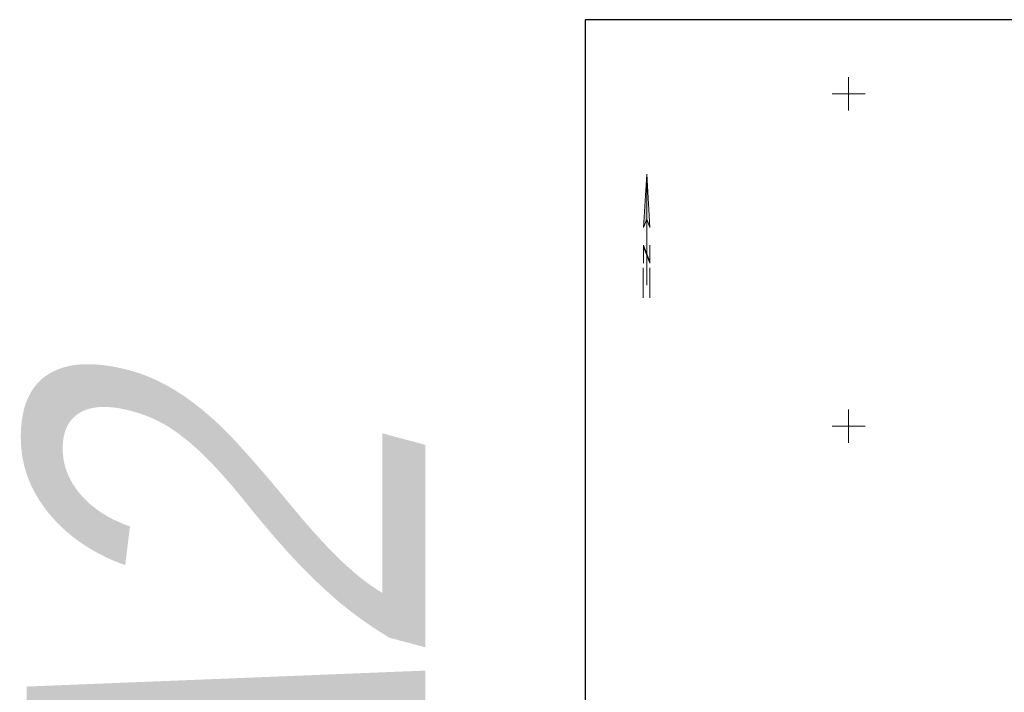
# Model space of a CAD drawing. Header units: metres. Extents: x 8377125 to 8377741, y 5529327 to 5529631.
# Tile 2 of 150: x 8377125 to 8377273, y 5529510 to 5529611. Entities that reach past the tile are written whole.
import ezdxf
from ezdxf.enums import TextEntityAlignment as Align

# ---------------------------------------------------------------- set-up
doc = ezdxf.new("R2010")
doc.units = ezdxf.units.M
doc.header["$MEASUREMENT"] = 0
for name, color, linetype, lineweight in [('1 500 A2 Ramka', 2, 'Continuous', 0), ('1 500 A2 Ramka (Construction)', 2, 'Continuous', 0), ('Level 63', 7, 'Continuous', 0), ('Wstawianie ramki sekcyjnej z opisem', 7, 'Continuous', 0)]:
    doc.layers.add(name, color=color, linetype=linetype, lineweight=lineweight)
doc.styles.add('Style-WORKING I 0.26180', font='WORKING.shx', dxfattribs={"oblique": 15})

# ---------------------------------------------------------------- blocks, each defined once
blk = doc.blocks.new('*U23')
at = {"layer": '1 500 A2 Ramka (Construction)', "color": 2, "linetype": 'Continuous', "lineweight": 30}
blk.add_3dface([(-10.117, -20.55), (10.117, -20.55), (10.117, 9.148), (-10.117, 9.148)], dxfattribs=at)
at = {"layer": '1 500 A2 Ramka (Construction)', "color": 2, "linetype": 'Continuous', "lineweight": 30, "style": 'Style-WORKING I 0.26180', "oblique": 15, "width": 0.833332}
blk.add_text('A2', height=6, dxfattribs=at).set_placement((-4.12, 17.55), align=Align.TOP_LEFT)
blk = doc.blocks.new('66')
at = {"layer": 'Level 63', "color": 7, "linetype": 'Continuous', "lineweight": 0}
for p, q in [((0, 13.16), (-0.37, 6.83)), ((0, 13.16), (0, 3.69)), ((0, 13.16), (0.36, 6.83)), ((-0.37, 6.83), (0, 7.83)), ((0.36, 6.83), (0, 7.83)), ((-0.37, 4.74), (-0.37, 2.6)), ((-0.37, 4.74), (0.37, 2.76)), ((0.37, 4.74), (0.37, 2.6)), ((-0.37, 4.57), (0.37, 2.6)), ((0, 3.69), (0, 3.33)), ((0, 3.33), (0, 0)), ((-0.41, 2.04), (-0.41, -1.49)), ((0.37, 2.04), (0.37, -1.49))]:
    blk.add_line(p, q, dxfattribs=at)
at = {"layer": 'Level 63', "color": 7, "linetype": 'Continuous', "lineweight": 0, "extrusion": (0, 0, -1)}
for points in [[(0, 13.16), (0, 7.83), (0.37, 6.83)], [(0, 3.75), (0, 3.58), (0.37, 4.74), (0.37, 4.57)]]:
    blk.add_solid(points, dxfattribs=at)
blk = doc.blocks.new('W_POL')
at = {"layer": 'Level 63', "color": 7, "linetype": 'Continuous', "lineweight": 0, "xscale": 0.1828721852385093, "yscale": 0.1828721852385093}
blk.add_blockref('66', (0, -2.707), dxfattribs=at)

msp = doc.modelspace()

# ---------------------------------------------------------------- linework, layer by layer
at = {"layer": 'Wstawianie ramki sekcyjnej z opisem', "color": 7}
for p, q in [((8377250, 5529597.5), (8377250, 5529602.5)), ((8377250, 5529597.5), (8377250, 5529602.5)), ((8377247.5, 5529600), (8377252.5, 5529600)), ((8377247.5, 5529600), (8377252.5, 5529600)), ((8377250, 5529547.5), (8377250, 5529552.5)), ((8377250, 5529547.5), (8377250, 5529552.5)), ((8377247.5, 5529550), (8377252.5, 5529550)), ((8377247.5, 5529550), (8377252.5, 5529550))]:
    msp.add_line(p, q, dxfattribs=at)

# ---------------------------------------------------------------- block references
at = {"layer": '1 500 A2 Ramka', "color": 2, "linetype": 'Continuous', "lineweight": 30, "xscale": 10, "yscale": 10, "zscale": 10, "rotation": 90}
msp.add_blockref('*U23', (8377301.83, 5529509.98), dxfattribs=at)
at = {"layer": 'Level 63', "color": 7, "linetype": 'Continuous', "lineweight": 0, "xscale": 6.92975508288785, "yscale": 6.92975508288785, "zscale": 10}
msp.add_blockref('W_POL', (8377219.62, 5529589.98), dxfattribs=at)

doc.saveas('drawing.dxf')
